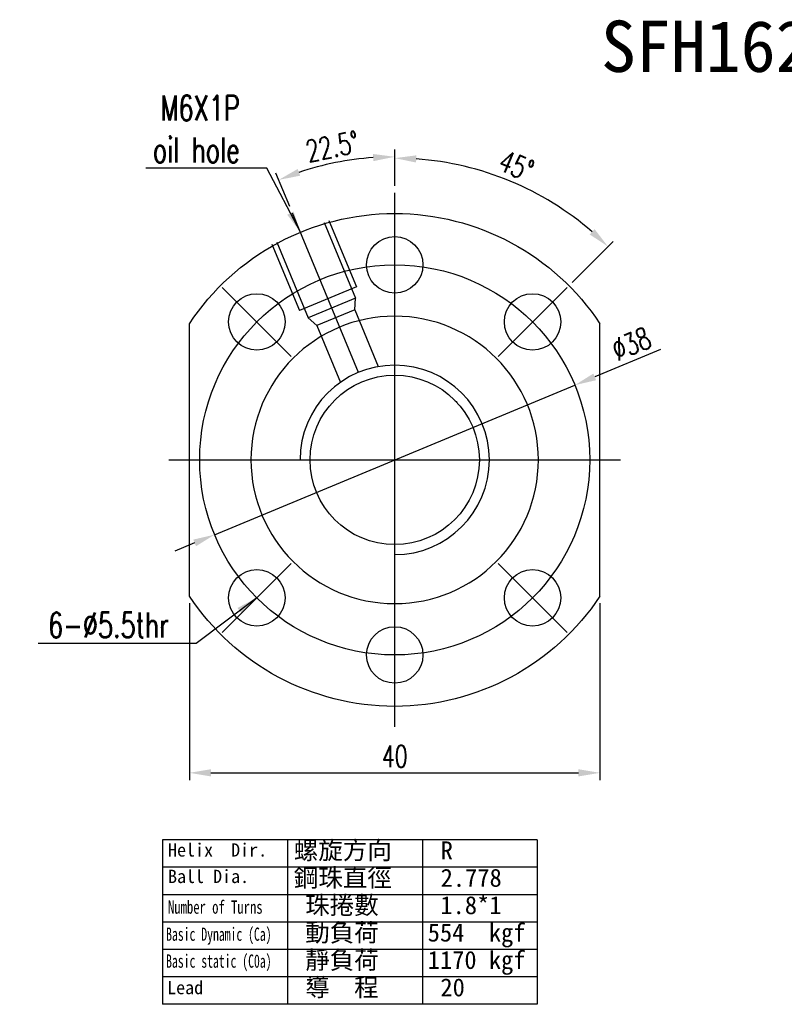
# Model space of a CAD drawing. Extents: x -94 to 1045, y 423 to 643.
# Tile 1 of 57: x -94 to -20, y 442 to 538. Entities that reach past the tile are written whole.
import ezdxf
from ezdxf.lldxf.tags import DXFTag

# ---------------------------------------------------------------- set-up
doc = ezdxf.new("R2010")
doc.units = 0
doc.header["$LTSCALE"] = 2
doc.header["$MEASUREMENT"] = 0
doc.layers.add('DIM', color=4, linetype='Continuous')
doc.styles.add('DIM-7', font='SIMPLEX.shx', dxfattribs={"width": 0.7, "bigfont": 'chineset.shx'})
doc.styles.add('T', font='kaiu.ttf')
tags = doc.linetypes.add('CENTER', pattern=[2, 1.25, -0.25, 0.25, -0.25]).pattern_tags.tags
tags[10:11] = [DXFTag(74, 4), DXFTag(75, 0), DXFTag(340, '0'), DXFTag(46, 0.0), DXFTag(50, 0.0), DXFTag(44, 0.0), DXFTag(45, 0.0)]
tags[8:9] = [DXFTag(74, 4), DXFTag(75, 0), DXFTag(340, '0'), DXFTag(46, 0.0), DXFTag(50, 0.0), DXFTag(44, 0.0), DXFTag(45, 0.0)]
tags[6:7] = [DXFTag(74, 4), DXFTag(75, 0), DXFTag(340, '0'), DXFTag(46, 0.0), DXFTag(50, 0.0), DXFTag(44, 0.0), DXFTag(45, 0.0)]
tags[4:5] = [DXFTag(74, 4), DXFTag(75, 0), DXFTag(340, '0'), DXFTag(46, 0.0), DXFTag(50, 0.0), DXFTag(44, 0.0), DXFTag(45, 0.0)]
tags = doc.linetypes.add('DASHED', pattern=[0.75, 0.5, -0.25]).pattern_tags.tags
tags[6:7] = [DXFTag(74, 4), DXFTag(75, 0), DXFTag(340, '0'), DXFTag(46, 0.0), DXFTag(50, 0.0), DXFTag(44, 0.0), DXFTag(45, 0.0)]
tags[4:5] = [DXFTag(74, 4), DXFTag(75, 0), DXFTag(340, '0'), DXFTag(46, 0.0), DXFTag(50, 0.0), DXFTag(44, 0.0), DXFTag(45, 0.0)]
doc.dimstyles.new('CNS', dxfattribs={"dimscale": 0.7, "dimtxt": 3, "dimasz": 3, "dimexe": 1, "dimexo": 1, "dimgap": 1.5, "dimtad": 1, "dimdsep": 46, "dimtxsty": 'DIM-7', "dimcen": 0.09, "dimclrd": 4, "dimclre": 4, "dimclrt": 4, "dimadec": 0, "dimazin": 2, "dimtfac": 1, "dimtmove": 0, "dimatfit": 3, "dimfxl": 1, "dimtvp": 0.971429, "dimtolj": 1, "dimarcsym": 0})

# ---------------------------------------------------------------- blocks, each defined once
blk = doc.blocks.new('*D5')
at = {"lineweight": -2, "transparency": 16777216}
for p, q in [((-31.602, 505.939), (-38.003, 503.283)), ((-75.042, 487.917), (-39.943, 502.479)), ((-76.982, 487.113), (-78.921, 486.308))]:
    blk.add_line(p, q, dxfattribs=at)
at = {"transparency": 16777216}
for points in [[(-38.137, 503.607), (-37.869, 502.96), (-39.943, 502.479)], [(-77.116, 487.436), (-76.848, 486.789), (-75.042, 487.917)]]:
    blk.add_solid(points, dxfattribs=at)
at = {"layer": 'DEFPOINTS', "color": 0, "transparency": 16777216}
for p in [(-39.943, 502.479), (-75.042, 487.917)]:
    blk.add_point(p, dxfattribs=at)
at = {"transparency": 16777216, "insert": (-34.449, 506.501), "char_height": 2.1, "attachment_point": 5, "rotation": 22.5316, "style": 'DIM-7'}
blk.add_mtext('\\A1;∅38', dxfattribs=at)
blk = doc.blocks.new('*D6')
at = {"lineweight": -2, "transparency": 16777216}
for p, q in [((-77.492, 481.232), (-77.492, 464.022)), ((-37.492, 481.232), (-37.492, 464.022)), ((-75.392, 464.722), (-39.592, 464.722))]:
    blk.add_line(p, q, dxfattribs=at)
at = {"transparency": 16777216}
for points in [[(-75.392, 465.072), (-75.392, 464.372), (-77.492, 464.722)], [(-39.592, 465.072), (-39.592, 464.372), (-37.492, 464.722)]]:
    blk.add_solid(points, dxfattribs=at)
at = {"layer": 'DEFPOINTS', "color": 0, "transparency": 16777216}
for p in [(-77.492, 481.932), (-37.492, 481.932), (-37.492, 464.722)]:
    blk.add_point(p, dxfattribs=at)
at = {"transparency": 16777216, "insert": (-57.492, 466.332), "char_height": 2.1, "attachment_point": 5, "style": 'DIM-7'}
blk.add_mtext('\\A1;40', dxfattribs=at)
blk = doc.blocks.new('*D13')
at = {"lineweight": -2, "transparency": 16777216}
for p, q in [((-57.492, 521.898), (-57.492, 525.418)), ((-67.71, 519.866), (-69.057, 523.118))]:
    blk.add_line(p, q, dxfattribs=at)
blk.add_arc((-57.492, 495.198), 29.52, 94.07678, 108.42322, dxfattribs=at)
at = {"transparency": 16777216}
for points in [[(-59.603, 524.993), (-59.578, 524.294), (-57.492, 524.718)], [(-66.699, 522.877), (-66.944, 523.533), (-68.789, 522.471)]]:
    blk.add_solid(points, dxfattribs=at)
at = {"layer": 'DEFPOINTS', "color": 0, "transparency": 16777216}
for p in [(-61.345, 524.466), (-57.492, 521.198), (-67.442, 519.219), (-61.023, 503.721), (-57.492, 469.198)]:
    blk.add_point(p, dxfattribs=at)
at = {"transparency": 16777216, "insert": (-63.565, 525.73), "char_height": 2.1, "attachment_point": 5, "rotation": 11.25, "style": 'DIM-7'}
blk.add_mtext('\\A1;22.5°', dxfattribs=at)
blk = doc.blocks.new('*D14')
at = {"lineweight": -2, "transparency": 16777216}
for p, q in [((-57.492, 521.898), (-57.492, 525.286)), ((-40.203, 512.487), (-36.217, 516.474))]:
    blk.add_line(p, q, dxfattribs=at)
blk.add_arc((-57.492, 495.198), 29.388, 49.09508, 85.90492, dxfattribs=at)
at = {"transparency": 16777216}
for points in [[(-55.406, 524.161), (-55.381, 524.861), (-57.492, 524.586)], [(-38.01, 517.666), (-38.487, 517.153), (-36.712, 515.979)]]:
    blk.add_solid(points, dxfattribs=at)
at = {"layer": 'DEFPOINTS', "color": 0, "transparency": 16777216}
for p in [(-57.492, 521.198), (-42.798, 520.649), (-40.698, 511.992), (-47.416, 505.274), (-57.492, 469.198)]:
    blk.add_point(p, dxfattribs=at)
at = {"transparency": 16777216, "insert": (-45.63, 523.837), "char_height": 2.1, "attachment_point": 5, "rotation": 337.5, "style": 'DIM-7'}
blk.add_mtext('\\A1;45°', dxfattribs=at)

msp = doc.modelspace()

# ---------------------------------------------------------------- linework, layer by layer
at = {"color": 7, "linetype": 'CENTER'}
for p, q in [((-57.492, 469.198), (-57.492, 521.198)), ((-61.023, 503.721), (-67.442, 519.219)), ((-67.569, 505.274), (-74.286, 511.992)), ((-47.416, 505.274), (-40.698, 511.992)), ((-79.492, 495.198), (-35.492, 495.198)), ((-67.569, 485.122), (-74.286, 478.404)), ((-47.416, 485.122), (-40.698, 478.404))]:
    msp.add_line(p, q, dxfattribs=at)
at = {"color": 7, "linetype": 'DASHED', "ltscale": 1.647829}
for p, q in [((-64.367, 518.328), (-61.305, 510.937)), ((-63.905, 518.519), (-61.226, 512.052)), ((-69.448, 516.223), (-66.77, 509.756)), ((-68.986, 516.415), (-65.925, 509.023)), ((-61.226, 512.052), (-66.77, 509.756)), ((-61.305, 510.937), (-65.925, 509.023)), ((-61.385, 509.822), (-61.305, 510.937)), ((-61.385, 509.822), (-65.08, 508.291)), ((-61.385, 509.822), (-59.091, 504.284)), ((-65.08, 508.291), (-65.925, 509.023)), ((-65.08, 508.291), (-62.786, 502.753))]:
    msp.add_line(p, q, dxfattribs=at)
at = {"color": 7}
for p, q in [((-77.492, 481.932), (-77.492, 508.465)), ((-77.492, 481.932), (-77.492, 508.465)), ((-37.492, 481.932), (-37.492, 508.465)), ((-37.492, 481.932), (-37.492, 508.465)), ((-45.606, 474.343), (-45.608, 474.347)), ((-45.606, 474.343), (-45.608, 474.347))]:
    msp.add_line(p, q, dxfattribs=at)
at = {"color": 7, "linetype": 'DASHED', "ltscale": 0.009698}
msp.add_line((-45.608, 474.347), (-45.619, 474.374), dxfattribs=at)
msp.add_line((-45.608, 474.347), (-45.619, 474.374), dxfattribs=at)
at = {"color": 7}
for centre, radius in [((-57.492, 514.198), 2.75), ((-57.492, 514.198), 2.75), ((-70.927, 508.633), 2.75), ((-70.927, 508.633), 2.75), ((-44.057, 508.633), 2.75), ((-44.057, 508.633), 2.75), ((-57.492, 495.198), 8.25), ((-70.927, 481.763), 2.75), ((-70.927, 481.763), 2.75), ((-44.057, 481.763), 2.75), ((-44.057, 481.763), 2.75), ((-57.492, 476.198), 2.75), ((-57.492, 476.198), 2.75)]:
    msp.add_circle(centre, radius, dxfattribs=at)
at = {"color": 7, "linetype": 'CENTER'}
msp.add_circle((-57.492, 495.198), 19, dxfattribs=at)
at = {"color": 7, "extrusion": (1e-16, 0, -1)}
msp.add_circle((57.492, 495.198), 14, dxfattribs=at)
for start, end in [(33.55731, 146.44269), (33.55731, 146.44269), (213.55731, 326.44269), (213.55731, 326.44269)]:
    msp.add_arc((57.492, 495.198), 24, start, end, dxfattribs=at)
at = {"color": 7}
msp.add_arc((-57.492, 495.198), 9.225, 270, 180, dxfattribs=at)
for points in [[(-51.593, 500.965), (-51.543, 500.914), (-51.494, 500.862), (-51.445, 500.81)], [(-51.593, 500.965), (-51.539, 500.911), (-51.487, 500.855), (-51.435, 500.799)], [(-51.593, 500.965), (-51.539, 500.911), (-51.487, 500.855), (-51.435, 500.799)]]:
    msp.add_open_spline(points, degree=3, dxfattribs=at)
at = {"layer": 'DIM', "color": 7}
for p, q in [((-43.601, 458.19), (-80.105, 458.19)), ((-80.105, 458.19), (-80.105, 442.178)), ((-67.937, 458.19), (-67.937, 442.178)), ((-54.769, 458.19), (-54.769, 442.178)), ((-43.601, 458.19), (-43.601, 442.178)), ((-43.601, 455.522), (-80.105, 455.522)), ((-43.601, 452.853), (-80.105, 452.853)), ((-43.601, 450.184), (-80.105, 450.184)), ((-43.601, 447.515), (-80.105, 447.515)), ((-43.601, 444.846), (-80.105, 444.846)), ((-43.601, 442.178), (-80.105, 442.178))]:
    msp.add_line(p, q, dxfattribs=at)

# ---------------------------------------------------------------- texts
at = {"color": 7, "style": 'T'}
msp.add_text('SFH1620', height=5, dxfattribs=at).set_placement((-37.39, 532.983))
at = {"color": 7, "char_height": 2.45, "attachment_point": 9, "style": 'DIM-7'}
for s, insert in [('\\A1;M6X1P\\Poil hole', (-72.596, 524.16)), ('\\A1;6-%%C5.5thr', (-79.496, 477.887))]:
    msp.add_mtext(s, dxfattribs=dict(at, insert=insert))
at = {"layer": 'DIM', "color": 7, "style": 'T'}
for s, height, p in [('Helix  Dir.', 1.29024, (-79.575, 456.567)), ('螺旋方向', 1.75, (-67.319, 456.296)), ('R', 1.75, (-53.013, 456.296)), ('鋼珠直徑', 1.75, (-67.319, 453.627)), ('Ball Dia.', 1.2902, (-79.575, 453.99)), ('2.778', 1.75, (-53.013, 453.627)), ('珠捲數', 1.75, (-66.208, 450.958)), ('1.8*1', 1.75, (-53.04, 450.958)), ('動負荷', 1.75, (-66.208, 448.29)), ('554  kgf', 1.75, (-54.274, 448.29)), ('靜負荷', 1.75, (-66.208, 445.621)), ('1170 kgf', 1.75, (-54.274, 445.621)), ('導  程', 1.75, (-66.208, 442.952)), ('Lead', 1.2902, (-79.667, 443.163)), ('20', 1.75, (-53.04, 442.952))]:
    msp.add_text(s, height=height, dxfattribs=at).set_placement(p)
for s, width, p in [('Number of Turns', 0.7, (-79.575, 450.998)), ('Basic Dynamic (Ca)', 0.65, (-79.759, 448.361)), ('Basic static (C0a)', 0.65, (-79.759, 445.741))]:
    msp.add_text(s, height=1.29024, dxfattribs=dict(at, width=width)).set_placement(p)

# ---------------------------------------------------------------- dimensions: what is measured, and where the dimension line sits
at = {"color": 7}
for base, line1, picture, middle in [((-61.345, 524.466), ((-61.023, 503.721), (-67.442, 519.219)), '*D13', (-63.565, 525.73)), ((-42.798, 520.649), ((-47.416, 505.274), (-40.698, 511.992)), '*D14', (-45.63, 523.837))]:
    dim = msp.add_angular_dim_2l(base=base, line1=line1, line2=((-57.492, 469.198), (-57.492, 521.198)), dimstyle='CNS', override={"dimscale": 0.7, "dimgap": 0.8, "dimtad": 1, "dimclrd": 256, "dimclre": 256, "dimclrt": 256, "dimadec": 2, "dimazin": 2, "dimtm": 1e-09, "dimtfac": 0.6, "dimtmove": 1}, dxfattribs=at)
    dim.commit()
    dim.dimension.update_dxf_attribs({"geometry": picture, "text_midpoint": middle})
dim = msp.add_diameter_dim_2p(p1=(-75.042, 487.917), p2=(-39.943, 502.479), dimstyle='CNS', override={"dimscale": 0.7, "dimgap": 0.8, "dimtad": 1, "dimclrd": 256, "dimclre": 4, "dimclrt": 256, "dimadec": 2, "dimazin": 2, "dimtm": 1e-09, "dimtfac": 0.6, "dimtmove": 1}, dxfattribs=at)
dim.commit()
dim.dimension.update_dxf_attribs({"geometry": '*D5', "text_midpoint": (-34.449, 506.501)})
dim = msp.add_linear_dim(base=(-37.492, 464.722), p1=(-77.492, 481.932), p2=(-37.492, 481.932), dimstyle='CNS', override={"dimscale": 0.7, "dimgap": 0.8, "dimtad": 1, "dimclrd": 256, "dimclre": 256, "dimclrt": 256, "dimadec": 2, "dimazin": 2, "dimtm": 1e-09, "dimtfac": 0.6, "dimtmove": 1}, dxfattribs=at)
dim.commit()
dim.dimension.update_dxf_attribs({"geometry": '*D6', "text_midpoint": (-57.492, 466.332)})

# ---------------------------------------------------------------- leaders
at = {"color": 7, "annotation_type": 0, "has_hookline": 1, "hookline_direction": 1}
for points, text_width in [([(-66.677, 517.371), (-69.936, 523.6), (-72.036, 523.6)], 9.147), ([(-70.927, 481.763), (-76.836, 477.327), (-78.936, 477.327)], 12.74)]:
    msp.add_leader(points, dimstyle='CNS', override={"dimscale": 0.7, "dimgap": 0.8, "dimtad": 1, "dimclrd": 256, "dimclre": 4, "dimadec": 2, "dimazin": 2, "dimtm": 1e-09, "dimtfac": 0.6, "dimtmove": 1}, dxfattribs=dict(at, text_width=text_width))

doc.saveas('drawing.dxf')
